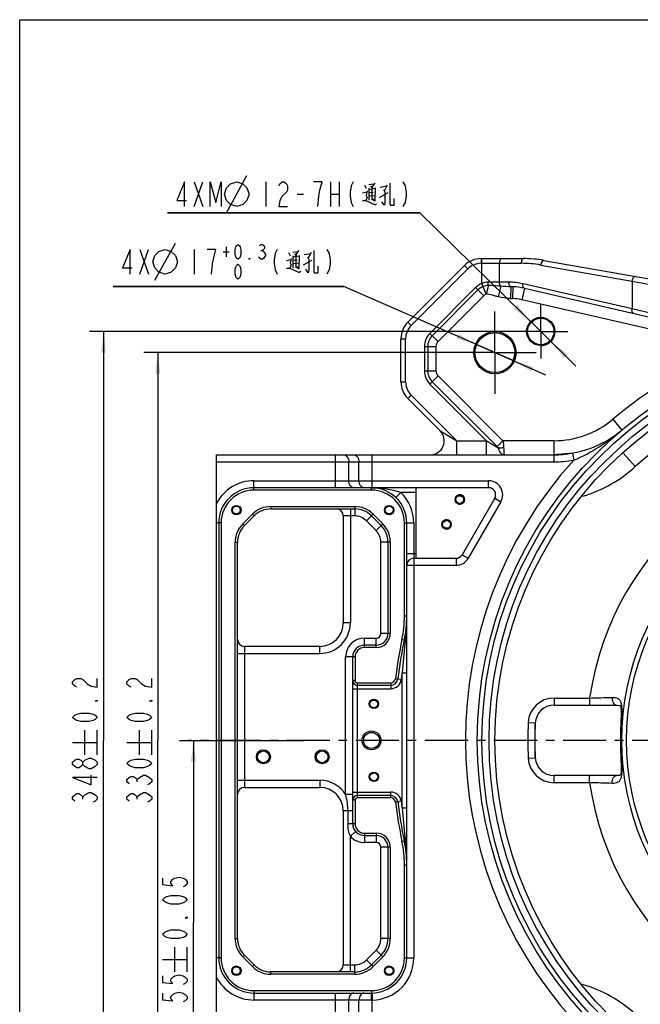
# Model space of a CAD drawing. Header units: millimetres. Extents: x 0 to 891, y 0 to 630.
# Tile 2 of 4: x 0 to 264, y 211 to 630. Entities that reach past the tile are written whole.
import ezdxf

# ---------------------------------------------------------------- set-up
doc = ezdxf.new("R2010")
doc.units = ezdxf.units.MM
doc.header["$LTSCALE"] = 49.005
doc.linetypes.add('CENTER', pattern=[0.6, 0.375, -0.075, 0.075, -0.075])
doc.layers.get('0').update_dxf_attribs({"linetype": 'CONTINUOUS'})
for name, color, linetype in [('0100180A0000_DXF_AXIS', 7, 'CONTINUOUS'), ('0100180A0000_DXF_DIMENSION', 7, 'CONTINUOUS'), ('0100180A0000_DXF_FORMAT', 7, 'CONTINUOUS'), ('0100180A0000DXF_CONTINUOUS_LINE', 7, 'CONTINUOUS'), ('14ALL_DIM', 7, 'CONTINUOUS')]:
    doc.layers.add(name, color=color, linetype=linetype)
doc.styles.get("Standard").update_dxf_attribs({"font": 'txt', "width": 0.7})
doc.dimstyles.new('DIMSTYLE_2', dxfattribs={"dimtxt": 10.5, "dimasz": 9, "dimexe": 2, "dimexo": 0.2, "dimtad": 1, "dimdsep": 46, "dimtxsty": 'Standard', "dimblk": '_FILLED', "dimblk1": '_FILLED', "dimblk2": '_FILLED', "dimcen": 0.09, "dimclrt": 5, "dimazin": 2, "dimtp": 0.01, "dimtm": 0.01, "dimtfac": 1, "dimtmove": 0, "dimatfit": 2, "dimldrblk": '_FILLED', "dimfxl": 0, "dimtolj": 1, "dimarcsym": 0})
doc.dimstyles.new('DIMSTYLE_3', dxfattribs={"dimtxt": 10.5, "dimasz": 9, "dimexe": 2, "dimexo": 0.2, "dimtad": 1, "dimdsep": 46, "dimtxsty": 'Standard', "dimblk": '_FILLED', "dimblk1": '_FILLED', "dimblk2": '_FILLED', "dimcen": 0.09, "dimclrt": 5, "dimazin": 2, "dimtol": 1, "dimtp": 0.3, "dimtfac": 0.6, "dimtmove": 0, "dimatfit": 2, "dimldrblk": '_FILLED', "dimfxl": 0, "dimtolj": 1, "dimarcsym": 0})
doc.dimstyles.new('DIMSTYLE_4', dxfattribs={"dimtxt": 10.5, "dimasz": 9, "dimexe": 2, "dimexo": 0.2, "dimgap": 0.875, "dimtad": 1, "dimdsep": 46, "dimtxsty": 'Standard', "dimblk": '_FILLED', "dimblk1": '_FILLED', "dimblk2": '_FILLED', "dimcen": 0.09, "dimclrt": 5, "dimazin": 2, "dimtol": 1, "dimtp": 0.05, "dimtm": 0.05, "dimtfac": 1, "dimtofl": 0, "dimtmove": 0, "dimatfit": 3, "dimldrblk": '_FILLED', "dimfxl": 0, "dimtolj": 1, "dimarcsym": 0})
doc.dimstyles.new('DIMSTYLE_5', dxfattribs={"dimtxt": 10.5, "dimasz": 9, "dimexe": 2, "dimexo": 0.2, "dimgap": 0.875, "dimtad": 1, "dimdsep": 46, "dimtxsty": 'Standard', "dimblk": '_FILLED', "dimblk1": '_FILLED', "dimblk2": '_FILLED', "dimcen": 0.09, "dimclrt": 5, "dimazin": 2, "dimtol": 1, "dimtp": 0.2, "dimtm": 0.2, "dimtfac": 1, "dimtofl": 0, "dimtmove": 0, "dimatfit": 3, "dimldrblk": '_FILLED', "dimfxl": 0, "dimtolj": 1, "dimarcsym": 0})

# ---------------------------------------------------------------- blocks, each defined once
blk = doc.blocks.new('_FILLED')
at = {"color": 0, "linetype": 'ByBlock'}
blk.add_solid([(0, 0), (-1, 0.117), (-1, -0.117)], dxfattribs=at)
blk = doc.blocks.new('*D3')
at = {"layer": '0100180A0000_DXF_DIMENSION', "color": 2, "linetype": 'Continuous'}
for p, q in [((170.22, 547.88), (62.92, 547.88)), ((62.92, 547.88), (170.22, 547.88)), ((221.69, 497.33), (170.22, 547.88)), ((217.41, 501.54), (217.41, 501.54)), ((217.41, 501.54), (221.69, 497.33)), ((225.97, 493.13), (221.69, 497.33)), ((221.69, 497.33), (236.67, 482.62)), ((225.97, 493.13), (225.97, 493.13))]:
    blk.add_line(p, q, dxfattribs=at)
at = {"layer": '0100180A0000_DXF_DIMENSION', "color": 2, "linetype": 'Continuous', "xscale": 9, "yscale": 9, "zscale": 9}
for p, rotation in [((217.41, 501.54), 315.5175962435), ((225.97, 493.13), 135.5175962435)]:
    blk.add_blockref('_FILLED', p, dxfattribs=dict(at, rotation=rotation))
blk = doc.blocks.new('*D4')
at = {"layer": '0100180A0000_DXF_DIMENSION', "color": 2, "linetype": 'Continuous'}
for p, q in [((137.88, 516.49), (39.82, 516.49)), ((39.82, 516.49), (137.88, 516.49)), ((202.19, 488.33), (137.88, 516.49)), ((194.4, 491.74), (194.4, 491.74)), ((194.4, 491.74), (202.19, 488.33)), ((209.98, 484.92), (202.19, 488.33)), ((202.19, 488.33), (223.72, 478.9)), ((209.98, 484.92), (209.98, 484.92))]:
    blk.add_line(p, q, dxfattribs=at)
at = {"layer": '0100180A0000_DXF_DIMENSION', "color": 2, "linetype": 'Continuous', "xscale": 9, "yscale": 9, "zscale": 9}
for p, rotation in [((194.4, 491.74), 336.3529881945), ((209.98, 484.92), 156.3529881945)]:
    blk.add_blockref('_FILLED', p, dxfattribs=dict(at, rotation=rotation))
blk = doc.blocks.new('*D5')
at = {"layer": '0100180A0000_DXF_DIMENSION', "color": 2, "linetype": 'Continuous'}
for p, q in [((67.93, 323.33), (120.99, 323.33)), ((73.93, 323.33), (73.93, 245.83)), ((73.93, 168.33), (73.93, 245.83)), ((236.59, 168.33), (67.93, 168.33))]:
    blk.add_line(p, q, dxfattribs=at)
at = {"layer": '0100180A0000_DXF_DIMENSION', "color": 2, "linetype": 'Continuous', "xscale": 9, "yscale": 9, "zscale": 9}
for p, rotation in [((73.93, 323.33), 90), ((73.93, 168.33), 270)]:
    blk.add_blockref('_FILLED', p, dxfattribs=dict(at, rotation=rotation))
blk = doc.blocks.new('*D6')
at = {"layer": '0100180A0000_DXF_DIMENSION', "color": 2, "linetype": 'Continuous'}
for p, q in [((201.59, 488.33), (52.78, 488.33)), ((58.78, 488.33), (58.78, 323.33)), ((58.78, 158.33), (58.78, 323.33)), ((201.59, 158.33), (52.78, 158.33))]:
    blk.add_line(p, q, dxfattribs=at)
at = {"layer": '0100180A0000_DXF_DIMENSION', "color": 2, "linetype": 'Continuous', "xscale": 9, "yscale": 9, "zscale": 9}
for p, rotation in [((58.78, 488.33), 90), ((58.78, 158.33), 270)]:
    blk.add_blockref('_FILLED', p, dxfattribs=dict(at, rotation=rotation))
blk = doc.blocks.new('*D7')
at = {"layer": '0100180A0000_DXF_DIMENSION', "color": 2, "linetype": 'Continuous'}
for p, q in [((221.09, 497.33), (29.65, 497.33)), ((35.65, 497.33), (35.65, 323.33)), ((35.65, 149.33), (35.65, 323.33)), ((221.09, 149.33), (29.65, 149.33))]:
    blk.add_line(p, q, dxfattribs=at)
at = {"layer": '0100180A0000_DXF_DIMENSION', "color": 2, "linetype": 'Continuous', "xscale": 9, "yscale": 9, "zscale": 9}
for p, rotation in [((35.65, 497.33), 90), ((35.65, 149.33), 270)]:
    blk.add_blockref('_FILLED', p, dxfattribs=dict(at, rotation=rotation))

msp = doc.modelspace()

# ---------------------------------------------------------------- linework, layer by layer
at = {"layer": '0100180A0000_DXF_AXIS', "color": 7, "linetype": 'CENTER'}
for p, q in [((221.689, 497.331), (221.689, 508.831)), ((202.189, 488.331), (202.189, 505.831)), ((221.689, 497.331), (210.189, 497.331)), ((221.689, 497.331), (221.689, 485.831)), ((221.689, 497.331), (233.189, 497.331)), ((202.189, 488.331), (184.689, 488.331)), ((202.189, 488.331), (202.189, 470.831)), ((202.189, 488.331), (219.689, 488.331)), ((367.189, 323.331), (71.743, 323.331))]:
    msp.add_line(p, q, dxfattribs=at)
at = {"layer": '0100180A0000_DXF_DIMENSION', "color": 5, "linetype": 'Continuous'}
for p, q in [((87.944, 547.881), (96.694, 563.631)), ((74.207, 550.506), (77.882, 561.006)), ((74.207, 561.006), (77.882, 550.506)), ((104.744, 561.006), (104.744, 550.506)), ((128.632, 561.006), (124.957, 561.006)), ((132.307, 561.006), (132.307, 550.506)), ((135.982, 561.006), (135.982, 550.506)), ((146.744, 559.651), (147.444, 558.297)), ((148.494, 559.821), (150.769, 560.159)), ((148.494, 558.297), (148.494, 553.216)), ((148.494, 557.788), (151.294, 558.297)), ((149.194, 559.143), (150.069, 558.127)), ((151.119, 560.498), (149.719, 558.635)), ((149.894, 557.958), (149.894, 553.216)), ((153.394, 558.805), (156.194, 559.313)), ((156.369, 559.651), (155.144, 557.28)), ((118.066, 555.756), (120.822, 555.756)), ((132.307, 555.756), (135.982, 555.756)), ((145.869, 556.264), (147.794, 556.772)), ((149.019, 556.434), (150.419, 556.603)), ((149.019, 555.079), (150.769, 555.248)), ((153.044, 554.401), (156.719, 556.434)), ((151.294, 551.353), (151.994, 551.692)), ((51.107, 521.743), (54.782, 532.244)), ((51.107, 532.244), (54.782, 521.743)), ((57.494, 519.119), (66.244, 534.868)), ((74.294, 532.244), (74.294, 521.743)), ((87.839, 533.294), (87.839, 529.094)), ((86.579, 531.194), (89.099, 531.194)), ((102.644, 531.719), (103.274, 531.719)), ((104.534, 530.143), (104.534, 529.618)), ((113.529, 527.502), (115.454, 528.01)), ((114.404, 530.889), (115.104, 529.534)), ((116.154, 531.058), (118.429, 531.397)), ((116.154, 529.534), (116.154, 524.453)), ((116.154, 529.026), (118.954, 529.534)), ((116.854, 530.381), (117.729, 529.364)), ((118.779, 531.735), (117.379, 529.873)), ((117.554, 529.195), (117.554, 524.453)), ((121.054, 530.042), (123.854, 530.55)), ((124.029, 530.889), (122.804, 528.518)), ((116.679, 527.671), (118.079, 527.84)), ((116.679, 526.316), (118.429, 526.485)), ((120.704, 525.639), (124.379, 527.671)), ((118.954, 522.59), (119.654, 522.929)), ((27.774, 317.206), (27.774, 327.706)), ((33.024, 317.206), (33.024, 327.706)), ((50.903, 317.206), (50.903, 327.706)), ((56.153, 317.206), (56.153, 327.706)), ((22.524, 322.456), (33.024, 322.456)), ((45.653, 322.456), (56.153, 322.456)), ((29.524, 315.828), (30.399, 315.828)), ((30.399, 311.234), (29.524, 311.234)), ((50.028, 305.721), (50.028, 306.64)), ((26.899, 298.371), (26.899, 299.29)), ((29.524, 301.128), (30.399, 301.128)), ((50.028, 298.371), (50.028, 299.29)), ((52.653, 301.128), (53.528, 301.128)), ((66.057, 224.905), (66.057, 235.405)), ((71.307, 224.905), (71.307, 235.405)), ((60.807, 230.155), (71.307, 230.155))]:
    msp.add_line(p, q, dxfattribs=at)
for points in [[(70.072, 550.506), (70.072, 561.006), (66.857, 553.131), (70.991, 553.131)], [(81.097, 550.506), (81.097, 561.006), (83.394, 552.256), (85.691, 561.006), (85.691, 550.506)], [(87.069, 555.756), (87.944, 558.381), (89.694, 560.131), (92.319, 561.006), (94.944, 560.131), (96.694, 558.381), (97.569, 555.756), (96.694, 553.131), (94.944, 551.381), (92.319, 550.506), (89.694, 551.381), (87.944, 553.131), (87.069, 555.756)], [(110.257, 559.256), (110.716, 560.131), (111.635, 561.006), (112.553, 561.006), (113.472, 560.131), (113.932, 559.256), (113.932, 557.506), (113.472, 556.631)], [(126.794, 550.506), (127.253, 554.881), (127.713, 557.506), (128.632, 561.006)], [(141.953, 561.006), (141.035, 559.256), (140.575, 556.631), (140.575, 554.881), (141.035, 552.256), (141.953, 550.506)], [(151.294, 558.466), (151.119, 552.708), (150.244, 553.724)], [(154.794, 557.788), (155.319, 556.772), (155.319, 552.369), (155.144, 551.014), (154.094, 552.538)], [(157.419, 560.498), (157.419, 551.522), (157.769, 551.014), (159.344, 551.014), (159.344, 553.893)], [(163.085, 561.006), (164.003, 559.256), (164.463, 556.631), (164.463, 554.881), (164.003, 552.256), (163.085, 550.506)], [(113.472, 556.631), (111.635, 554.881), (110.716, 553.131), (110.257, 550.506), (113.932, 550.506)], [(147.794, 557.111), (147.444, 555.248), (147.794, 554.401), (147.269, 553.046)], [(145.869, 553.046), (147.269, 553.046), (151.294, 551.184)], [(46.972, 521.743), (46.972, 532.244), (43.757, 524.369), (47.891, 524.369)], [(56.619, 526.994), (57.494, 529.618), (59.244, 531.369), (61.869, 532.244), (64.494, 531.369), (66.244, 529.618), (67.119, 526.994), (66.244, 524.369), (64.494, 522.618), (61.869, 521.743), (59.244, 522.618), (57.494, 524.369), (56.619, 526.994)], [(82.563, 528.744), (83.482, 532.244), (79.807, 532.244)], [(92.879, 528.044), (92.249, 528.569), (91.934, 529.094), (91.619, 530.143), (91.619, 532.244), (91.934, 533.294), (92.249, 533.818), (92.879, 534.343), (93.509, 533.818), (93.824, 533.294), (94.139, 532.244), (94.139, 530.143), (93.824, 529.094), (93.509, 528.569), (92.879, 528.044)], [(102.014, 533.818), (102.644, 534.343), (103.274, 534.343), (103.904, 533.818), (104.219, 533.294), (104.219, 532.769), (103.904, 532.244), (103.274, 531.719), (103.904, 531.194), (104.534, 530.143)], [(109.614, 532.244), (108.695, 530.493), (108.235, 527.869), (108.235, 526.118), (108.695, 523.494), (109.614, 521.743)], [(130.745, 532.244), (131.664, 530.493), (132.123, 527.869), (132.123, 526.118), (131.664, 523.494), (130.745, 521.743)], [(81.644, 521.743), (82.104, 526.118), (82.563, 528.744)], [(97.919, 528.044), (97.604, 528.044), (97.604, 528.569), (97.919, 528.044)], [(104.534, 529.618), (103.904, 528.569), (103.274, 528.044), (102.644, 528.044), (102.014, 528.569), (101.699, 529.094)], [(115.454, 528.348), (115.104, 526.485), (115.454, 525.639), (114.929, 524.284)], [(118.954, 529.703), (118.779, 523.945), (117.904, 524.961)], [(122.454, 529.026), (122.979, 528.01), (122.979, 523.606), (122.804, 522.252), (121.754, 523.776)], [(125.079, 531.735), (125.079, 522.76), (125.429, 522.252), (127.004, 522.252), (127.004, 525.131)], [(92.879, 519.644), (92.249, 520.169), (91.934, 520.694), (91.619, 521.743), (91.619, 523.844), (91.934, 524.894), (92.249, 525.418), (92.879, 525.943), (93.509, 525.418), (93.824, 524.894), (94.139, 523.844), (94.139, 521.743), (93.824, 520.694), (93.509, 520.169), (92.879, 519.644)], [(113.529, 524.284), (114.929, 524.284), (118.954, 522.421)], [(24.274, 345.993), (23.399, 346.453), (22.524, 347.371), (22.524, 348.29), (23.399, 349.209), (24.274, 349.668), (26.024, 349.668), (26.899, 349.209), (28.649, 347.371)], [(28.649, 347.371), (30.399, 346.453), (33.024, 345.993), (33.024, 349.668)], [(47.403, 345.993), (46.528, 346.453), (45.653, 347.371), (45.653, 348.29), (46.528, 349.209), (47.403, 349.668), (49.153, 349.668), (50.028, 349.209), (51.778, 347.371)], [(51.778, 347.371), (53.528, 346.453), (56.153, 345.993), (56.153, 349.668)], [(33.024, 340.481), (33.024, 340.021), (32.149, 340.021), (33.024, 340.481)], [(56.153, 340.481), (56.153, 340.021), (55.278, 340.021), (56.153, 340.481)], [(33.024, 333.131), (32.149, 332.212), (31.274, 331.753), (29.524, 331.293), (26.024, 331.293), (24.274, 331.753), (23.399, 332.212), (22.524, 333.131), (23.399, 334.05), (24.274, 334.509), (26.024, 334.968), (29.524, 334.968), (31.274, 334.509), (32.149, 334.05), (33.024, 333.131)], [(56.153, 333.131), (55.278, 332.212), (54.403, 331.753), (52.653, 331.293), (49.153, 331.293), (47.403, 331.753), (46.528, 332.212), (45.653, 333.131), (46.528, 334.05), (47.403, 334.509), (49.153, 334.968), (52.653, 334.968), (54.403, 334.509), (55.278, 334.05), (56.153, 333.131)], [(26.899, 313.071), (26.024, 312.153), (25.149, 311.693), (24.274, 311.693), (23.399, 312.153), (22.524, 313.071), (22.524, 313.99), (23.399, 314.909), (24.274, 315.368), (25.149, 315.368), (26.024, 314.909), (26.899, 313.99)], [(29.524, 311.234), (27.774, 312.153), (26.899, 313.071), (26.899, 313.99), (27.774, 314.909), (29.524, 315.828)], [(30.399, 315.828), (32.149, 314.909), (33.024, 313.99), (33.024, 313.071)], [(56.153, 313.531), (55.278, 312.612), (54.403, 312.153), (52.653, 311.693), (49.153, 311.693), (47.403, 312.153), (46.528, 312.612), (45.653, 313.531), (46.528, 314.45), (47.403, 314.909), (49.153, 315.368), (52.653, 315.368), (54.403, 314.909), (55.278, 314.45), (56.153, 313.531)], [(33.024, 313.071), (32.149, 312.153), (30.399, 311.234)], [(33.024, 307.559), (22.524, 307.559), (30.399, 304.343), (30.399, 308.478)], [(46.528, 304.803), (45.653, 305.721), (45.653, 306.64), (46.528, 307.559), (47.403, 308.018), (48.278, 308.018), (49.153, 307.559), (50.028, 306.64), (50.903, 307.559)], [(50.903, 307.559), (52.653, 308.478), (53.528, 308.478), (55.278, 307.559)], [(55.278, 307.559), (56.153, 306.64), (56.153, 305.721), (55.278, 304.803), (54.403, 304.343)], [(23.399, 297.453), (22.524, 298.371), (22.524, 299.29), (23.399, 300.209), (24.274, 300.668), (25.149, 300.668), (26.024, 300.209), (26.899, 299.29), (27.774, 300.209), (29.524, 301.128)], [(30.399, 301.128), (32.149, 300.209), (33.024, 299.29), (33.024, 298.371), (32.149, 297.453), (31.274, 296.993)], [(46.528, 297.453), (45.653, 298.371), (45.653, 299.29), (46.528, 300.209), (47.403, 300.668), (48.278, 300.668), (49.153, 300.209), (50.028, 299.29), (50.903, 300.209), (52.653, 301.128)], [(53.528, 301.128), (55.278, 300.209), (56.153, 299.29), (56.153, 298.371), (55.278, 297.453), (54.403, 296.993)], [(60.807, 264.717), (60.807, 261.961), (65.182, 261.501), (64.307, 262.42), (64.307, 263.339), (65.182, 264.258), (66.057, 264.717), (67.807, 265.176), (69.557, 264.717), (70.432, 264.258), (71.307, 263.339), (71.307, 262.42), (70.432, 261.501), (69.557, 261.042)], [(71.307, 255.53), (70.432, 254.611), (69.557, 254.151), (67.807, 253.692), (64.307, 253.692), (62.557, 254.151), (61.682, 254.611), (60.807, 255.53), (61.682, 256.448), (62.557, 256.908), (64.307, 257.367), (67.807, 257.367), (69.557, 256.908), (70.432, 256.448), (71.307, 255.53)], [(71.307, 248.18), (71.307, 247.72), (70.432, 247.72), (71.307, 248.18)], [(71.307, 240.83), (70.432, 239.911), (69.557, 239.451), (67.807, 238.992), (64.307, 238.992), (62.557, 239.451), (61.682, 239.911), (60.807, 240.83), (61.682, 241.748), (62.557, 242.208), (64.307, 242.667), (67.807, 242.667), (69.557, 242.208), (70.432, 241.748), (71.307, 240.83)], [(60.807, 223.067), (60.807, 220.311), (65.182, 219.851), (64.307, 220.77), (64.307, 221.689), (65.182, 222.608), (66.057, 223.067), (67.807, 223.526), (69.557, 223.067), (70.432, 222.608), (71.307, 221.689), (71.307, 220.77), (70.432, 219.851), (69.557, 219.392)], [(60.807, 215.717), (60.807, 212.961), (65.182, 212.501), (64.307, 213.42), (64.307, 214.339), (65.182, 215.258), (66.057, 215.717), (67.807, 216.176), (69.557, 215.717), (70.432, 215.258), (71.307, 214.339), (71.307, 213.42), (70.432, 212.501), (69.557, 212.042)]]:
    msp.add_lwpolyline(points, dxfattribs=at)
at = {"layer": '0100180A0000_DXF_FORMAT', "color": 7, "linetype": 'Continuous'}
for p, q in [((0, 0), (0, 630)), ((0, 630), (891, 630))]:
    msp.add_line(p, q, dxfattribs=at)
at = {"layer": '0100180A0000DXF_CONTINUOUS_LINE', "color": 9, "linetype": 'Continuous'}
for p, q in [((196.332, 528.331), (196.332, 526.331)), ((196.635, 517.743), (196.634, 528.331)), ((166.533, 499.846), (190.675, 523.988)), ((189.261, 525.402), (190.675, 523.988)), ((196.332, 526.331), (213.384, 526.331)), ((204.134, 518.331), (204.134, 526.331)), ((221.719, 525.602), (260.567, 518.752)), ((193.988, 515.988), (174.533, 496.532)), ((197.453, 512.524), (193.988, 515.988)), ((198.479, 513.204), (196.634, 517.743)), ((208.101, 518.331), (199.291, 518.331)), ((204.685, 516.544), (203.563, 512.076)), ((209.03, 516.336), (208.851, 511.349)), ((209.794, 516.321), (209.656, 511.323)), ((214.725, 515.69), (213.6, 510.818)), ((260.567, 506.928), (214.175, 517.639)), ((260.567, 518.752), (260.567, 506.928)), ((260.567, 518.752), (279.205, 515.301)), ((194.978, 514.998), (175.522, 495.542)), ((197.453, 512.524), (177.997, 493.068)), ((301.414, 490.545), (213.6, 510.818)), ((279.205, 502.41), (260.567, 506.928)), ((165.118, 501.26), (166.533, 499.846)), ((177.997, 493.068), (174.533, 496.532)), ((162.189, 494.189), (164.189, 494.189)), ((164.189, 475.904), (164.189, 494.189)), ((172.189, 490.875), (172.189, 480.632)), ((172.189, 490.875), (177.088, 490.875)), ((173.589, 490.875), (173.589, 480.632)), ((177.088, 490.875), (177.088, 480.632)), ((172.189, 480.632), (177.088, 480.632)), ((174.533, 474.975), (177.997, 478.44)), ((177.997, 478.44), (205.606, 450.831)), ((162.189, 475.904), (164.189, 475.904)), ((174.533, 474.975), (198.677, 450.831)), ((175.522, 475.965), (203.131, 448.356)), ((165.118, 468.833), (166.533, 470.248)), ((185.949, 450.831), (166.533, 470.248)), ((252.34, 459.976), (256.2, 455.383)), ((178.878, 455.073), (185.949, 450.831)), ((185.949, 444.831), (185.949, 450.831)), ((185.949, 450.831), (198.677, 450.831)), ((198.677, 444.831), (198.677, 450.831)), ((198.677, 450.831), (203.495, 447.94)), ((203.131, 448.356), (205.605, 450.831)), ((227.247, 450.831), (205.606, 450.831)), ((227.247, 450.831), (227.247, 441.831)), ((134.376, 430.831), (134.376, 444.831)), ((150.003, 430.831), (150.003, 444.831)), ((235.188, 445.537), (235.717, 442.584)), ((261.912, 439.803), (256.848, 445.406)), ((83.689, 441.831), (227.247, 441.831)), ((140.033, 433.831), (140.033, 441.831)), ((144.346, 433.831), (144.346, 441.831)), ((99.689, 429.831), (99.689, 433.831)), ((99.689, 433.831), (199.493, 433.831)), ((199.493, 430.831), (199.493, 433.831)), ((149.689, 429.831), (99.689, 429.831)), ((149.689, 429.831), (149.689, 430.831)), ((160.064, 426.664), (162.139, 428.831)), ((168.689, 428.831), (162.139, 428.831)), ((204.689, 424.831), (190.833, 400.831)), ((202.091, 426.331), (204.689, 424.831)), ((94.911, 415.467), (99.053, 419.609)), ((99.053, 419.609), (99.761, 418.902)), ((106.832, 422.831), (106.832, 421.831)), ((106.832, 422.831), (142.547, 422.831)), ((140.689, 421.831), (140.689, 373.331)), ((142.547, 422.831), (142.547, 418.831)), ((150.326, 419.609), (147.497, 416.781)), ((150.326, 419.609), (154.468, 415.467)), ((85.689, 415.831), (84.689, 415.831)), ((85.689, 415.831), (85.689, 230.831)), ((94.911, 415.467), (95.618, 414.76)), ((142.547, 418.831), (137.689, 418.831)), ((151.639, 412.638), (147.497, 416.781)), ((154.468, 415.467), (151.639, 412.638)), ((163.689, 376.319), (163.689, 415.831)), ((163.689, 415.831), (167.689, 415.831)), ((167.689, 415.831), (167.689, 230.831)), ((91.689, 238.973), (91.689, 407.689)), ((91.689, 407.689), (92.689, 407.689)), ((153.689, 368.831), (153.689, 407.689)), ((157.689, 407.689), (153.689, 407.689)), ((157.689, 407.689), (157.689, 368.831)), ((164.689, 402.831), (168.689, 402.831)), ((188.235, 402.331), (190.833, 400.831)), ((185.637, 400.831), (185.637, 397.831)), ((164.689, 397.831), (185.637, 397.831)), ((140.689, 373.331), (137.689, 373.331)), ((163.689, 376.319), (164.689, 376.319)), ((157.689, 368.831), (153.689, 368.831)), ((146.689, 362.831), (146.689, 366.831)), ((146.689, 366.831), (151.689, 366.831)), ((151.689, 362.831), (151.689, 366.831)), ((162.645, 366.255), (163.624, 366.05)), ((92.689, 360.331), (127.689, 360.331)), ((95.689, 363.331), (95.689, 303.331)), ((127.689, 360.331), (127.689, 363.331)), ((151.689, 362.831), (146.689, 362.831)), ((138.689, 300.259), (138.689, 358.831)), ((142.689, 358.831), (138.689, 358.831)), ((142.689, 358.831), (142.689, 348.831)), ((162.689, 294.66), (162.689, 352.001)), ((162.689, 352.001), (164.689, 352.001)), ((142.689, 348.831), (141.689, 348.831)), ((143.689, 298.831), (143.689, 347.831)), ((143.689, 347.831), (157.86, 347.831)), ((157.86, 347.831), (157.86, 345.331)), ((162.325, 349.266), (159.844, 349.58)), ((141.689, 345.331), (157.86, 345.331)), ((227.365, 341.331), (227.365, 338.331)), ((227.365, 341.331), (242.481, 341.331)), ((242.482, 341.331), (242.482, 338.331)), ((255.982, 332.569), (255.865, 332.579)), ((216.378, 330.881), (219.375, 330.731)), ((216.378, 315.781), (219.375, 315.931)), ((255.982, 314.092), (255.865, 314.082)), ((92.689, 306.331), (127.689, 306.331)), ((127.689, 306.331), (127.689, 303.331)), ((227.365, 305.331), (227.365, 308.331)), ((242.482, 305.331), (242.482, 308.331)), ((242.481, 305.331), (227.365, 305.331)), ((141.689, 300.259), (138.689, 300.259)), ((141.689, 301.331), (157.86, 301.331)), ((142.689, 297.831), (141.689, 297.831)), ((142.689, 297.831), (142.689, 287.831)), ((157.86, 298.831), (143.689, 298.831)), ((157.86, 298.831), (157.86, 301.331)), ((139.689, 293.333), (137.689, 293.331)), ((139.689, 287.831), (139.689, 293.333)), ((141.689, 293.331), (139.689, 293.331)), ((162.325, 297.396), (159.844, 297.082)), ((162.689, 294.66), (164.689, 294.66)), ((142.689, 287.831), (139.689, 287.831)), ((142.939, 284.524), (140.689, 282.539)), ((140.689, 224.831), (140.689, 282.539)), ((146.689, 283.831), (146.689, 279.831)), ((146.689, 283.831), (151.689, 283.831)), ((151.689, 283.831), (151.689, 279.831)), ((151.689, 279.831), (146.689, 279.831)), ((153.689, 238.973), (153.689, 277.831)), ((157.689, 277.831), (153.689, 277.831)), ((157.689, 277.831), (157.689, 238.973)), ((162.645, 280.406), (163.624, 280.612)), ((163.689, 230.831), (163.689, 270.343)), ((163.689, 270.343), (164.689, 270.343)), ((91.689, 238.973), (92.689, 238.973)), ((157.689, 238.973), (153.689, 238.973)), ((85.689, 230.831), (84.689, 230.831)), ((94.911, 231.195), (95.618, 231.902)), ((99.053, 227.053), (94.911, 231.195)), ((147.497, 229.881), (151.639, 234.023)), ((154.468, 231.195), (150.326, 227.053)), ((154.468, 231.195), (151.639, 234.023)), ((163.689, 230.831), (167.689, 230.831)), ((99.053, 227.053), (99.761, 227.76)), ((137.689, 227.831), (142.547, 227.831)), ((142.547, 223.831), (142.547, 227.831)), ((150.326, 227.053), (147.497, 229.881)), ((106.832, 223.831), (106.832, 224.831)), ((142.547, 223.831), (106.832, 223.831)), ((99.689, 216.831), (99.689, 212.831)), ((99.689, 216.831), (149.689, 216.831)), ((134.376, 201.831), (134.376, 215.831)), ((149.689, 216.831), (149.689, 215.831)), ((149.951, 215.833), (150.003, 212.834)), ((149.501, 212.831), (99.689, 212.831)), ((140.033, 204.831), (140.033, 212.831)), ((144.346, 204.831), (144.346, 212.831)), ((150.003, 201.831), (150.003, 212.834))]:
    msp.add_line(p, q, dxfattribs=at)
at = {"layer": '0100180A0000DXF_CONTINUOUS_LINE', "color": 7, "linetype": 'Continuous'}
for p, q in [((196.332, 528.331), (214.384, 528.331)), ((165.118, 501.26), (189.261, 525.402)), ((223.066, 527.571), (323.058, 509.94)), ((214.725, 515.69), (302.539, 495.417)), ((162.189, 475.904), (162.189, 494.189)), ((178.878, 455.073), (165.118, 468.833)), ((83.689, 201.831), (83.689, 444.831)), ((83.689, 444.831), (227.247, 444.831)), ((235.188, 445.537), (227.247, 444.831)), ((199.493, 430.831), (99.689, 430.831)), ((168.689, 400.831), (168.689, 430.831)), ((202.091, 426.331), (188.235, 402.331)), ((106.832, 421.831), (142.547, 421.831)), ((84.689, 415.831), (84.689, 230.831)), ((95.618, 414.76), (99.761, 418.902)), ((137.689, 418.831), (137.689, 373.331)), ((149.618, 418.902), (153.761, 414.76)), ((164.689, 230.831), (164.689, 415.831)), ((92.689, 238.973), (92.689, 407.689)), ((156.689, 407.689), (156.689, 368.831)), ((167.689, 400.831), (185.637, 400.831)), ((127.689, 363.331), (95.689, 363.331)), ((151.689, 363.831), (146.689, 363.831)), ((141.689, 287.831), (141.689, 358.831)), ((143.689, 346.831), (157.86, 346.831)), ((227.365, 338.331), (253.925, 338.331)), ((255.893, 332.939), (255.865, 332.579)), ((255.865, 314.082), (255.865, 332.579)), ((219.375, 315.931), (219.375, 330.731)), ((255.865, 314.082), (255.884, 313.843)), ((253.936, 308.331), (227.365, 308.331)), ((95.689, 303.331), (127.689, 303.331)), ((157.86, 299.831), (143.689, 299.831)), ((137.689, 293.331), (137.689, 227.831)), ((146.689, 282.831), (151.689, 282.831)), ((156.689, 277.831), (156.689, 238.973)), ((99.761, 227.76), (95.618, 231.902)), ((153.761, 231.902), (149.618, 227.76)), ((142.547, 224.831), (106.832, 224.831)), ((99.689, 215.831), (149.689, 215.831))]:
    msp.add_line(p, q, dxfattribs=at)
for points in [[(253.934, 338.331), (254.164, 338.328), (255.143, 338.231), (255.527, 338.105), (255.572, 338.072), (255.658, 337.921), (255.83, 337.336), (255.963, 336.199), (255.98, 334.662), (255.893, 332.939)], [(255.884, 313.843), (255.977, 312.11), (255.967, 310.554), (255.842, 309.386), (255.668, 308.764), (255.574, 308.593), (255.534, 308.561), (255.186, 308.44), (254.244, 308.336), (253.937, 308.331)]]:
    msp.add_lwpolyline(points, dxfattribs=at)
for centre, radius in [((221.689, 497.331), 6), ((221.689, 497.331), 5.625), ((202.189, 488.331), 9), ((202.189, 488.331), 8.5), ((367.189, 323.331), 172.5), ((367.189, 323.331), 167.5), ((367.189, 323.331), 165), ((367.189, 323.331), 111), ((187.236, 425.809), 2), ((187.236, 425.809), 1.65), ((92.189, 421.331), 2), ((157.189, 421.331), 2), ((92.189, 421.331), 1.65), ((157.189, 421.331), 1.65), ((181.602, 415.214), 2), ((181.602, 415.214), 1.65), ((150.689, 338.831), 2), ((150.689, 338.831), 1.65), ((149.689, 323.331), 4), ((149.689, 323.331), 3.4), ((103.689, 316.331), 3), ((103.689, 316.331), 2.5), ((128.689, 316.331), 3), ((128.689, 316.331), 2.5), ((150.689, 307.831), 2), ((150.689, 307.831), 1.65), ((92.189, 225.331), 2), ((92.189, 225.331), 1.65), ((157.189, 225.331), 2), ((157.189, 225.331), 1.65)]:
    msp.add_circle(centre, radius, dxfattribs=at)
at = {"layer": '0100180A0000DXF_CONTINUOUS_LINE', "color": 9, "linetype": 'Continuous'}
for radius in [170.5, 109]:
    msp.add_circle((367.189, 323.331), radius, dxfattribs=at)
at = {"layer": '0100180A0000DXF_CONTINUOUS_LINE', "color": 7, "linetype": 'Continuous'}
for centre, radius, start, end in [((196.332, 518.331), 10, 90, 135), ((214.384, 478.331), 50, 80, 90), ((209.101, 491.331), 25, 76.99986, 88.41095), ((172.189, 494.189), 10, 135, 180), ((172.189, 475.904), 10, 180, 225), ((174.636, 450.831), 6, 270, 45), ((227.247, 489.831), 45, 270, 310.04697), ((99.689, 415.831), 15, 90, 180), ((149.689, 415.831), 15, 0, 90), ((199.493, 427.831), 3, 330, 90), ((106.832, 411.831), 10, 90, 135), ((134.689, 418.831), 3, 0, 90), ((142.547, 411.831), 10, 45, 90), ((102.689, 407.689), 10, 135, 180), ((146.689, 407.689), 10, 0, 45), ((185.637, 403.831), 3, 270, 330), ((167.689, 397.831), 3, 90, 180), ((127.689, 373.331), 10, 270, 0), ((114.689, 376.319), 50, 348.14822, 360), ((151.689, 368.831), 5, 270, 360), ((95.689, 366.331), 3, 180, 270), ((367.189, 323.331), 208, 168.14822, 172.78503), ((146.689, 358.831), 5, 90, 180), ((143.689, 348.831), 2, 180, 270), ((157.86, 349.831), 3, 270, 352.78503), ((227.365, 330.331), 8, 90, 177.13402), ((367.189, 323.331), 148, 177.13402, 182.86598), ((227.365, 316.331), 8, 182.86598, 270), ((95.689, 300.331), 3, 90, 180), ((127.689, 293.331), 10, 0, 90), ((143.689, 297.831), 2, 90, 180), ((157.86, 296.831), 3, 7.21497, 90), ((367.189, 323.331), 208, 187.21497, 191.85178), ((146.689, 287.831), 5, 180, 270), ((151.689, 277.831), 5, 0, 90), ((114.689, 270.343), 50, 0, 11.85178), ((102.689, 238.973), 10, 180, 225), ((146.689, 238.973), 10, 315, 360), ((99.689, 230.831), 15, 180, 270), ((149.689, 230.831), 15, 270, 360), ((106.832, 234.831), 10, 225, 270), ((134.689, 227.831), 3, 270, 360), ((142.547, 234.831), 10, 270, 315)]:
    msp.add_arc(centre, radius, start, end, dxfattribs=at)
at = {"layer": '0100180A0000DXF_CONTINUOUS_LINE', "color": 9, "linetype": 'Continuous'}
for centre, radius, start, end in [((196.332, 518.331), 8, 90, 135), ((213.375, 478.238), 48.093, 80.00965, 89.99035), ((199.645, 510.331), 8, 112.10701, 135), ((199.645, 510.331), 6.6, 112.10917, 135), ((-935.915, 705.428), 1150.868, 350.387026, 350.570483), ((208.091, 491.243), 27.088, 77.02115, 89.97885), ((208.544, 471.2), 45.138, 88.4127, 89.38338), ((199.645, 510.331), 3.101, 112.09022, 135), ((212.408, 610.778), 99.493, 267.95131, 268.41467), ((209.101, 491.331), 20, 77, 88.41093), ((172.189, 494.189), 8, 135, 180), ((180.189, 490.875), 8, 135, 180), ((180.189, 490.875), 6.6, 135, 180), ((180.189, 490.875), 3.101, 135, 180), ((367.189, 323.331), 178.5, 111.35502, 130.04697), ((180.189, 480.632), 8, 180, 225), ((180.189, 480.632), 6.6, 180, 225), ((180.189, 480.632), 3.101, 180, 225), ((367.189, 323.331), 157, 227.89014, 132.10986), ((172.189, 475.904), 8, 180, 225), ((227.247, 489.831), 39, 270, 310.04697), ((367.189, 323.331), 126, 188.21316, 171.78684), ((367.189, 323.331), 177.5, 137.78992, 222.21012), ((227.247, 489.831), 48, 270, 280.16493), ((223.02, 482.831), 58, 286.6371, 312.10986), ((99.689, 415.831), 18, 90, 152.73637), ((199.493, 427.831), 6, 330, 90), ((99.689, 415.831), 14, 90, 180), ((149.689, 415.831), 14, 0, 90), ((149.689, 415.831), 18, 0, 46.23826), ((106.832, 411.831), 11, 90, 135), ((142.547, 411.831), 11, 45, 90), ((102.689, 407.689), 11, 135, 180), ((142.547, 411.831), 7, 45, 90), ((146.689, 407.689), 11, 0, 45), ((146.689, 407.689), 7, 0, 45), ((185.637, 403.831), 6, 270, 330), ((127.689, 373.331), 13, 270, 360), ((114.689, 376.319), 49, 348.14822, 360), ((77.802, 376.38), 86.888, 353.11149, 359.95948), ((151.689, 368.831), 6, 270, 360), ((151.689, 368.831), 2, 270, 360), ((146.689, 358.831), 8, 90, 180), ((367.189, 323.331), 209, 168.14822, 172.78503), ((537.008, 322.227), 375.501, 173.53116, 175.45216), ((543.048, 321.58), 381.575, 173.32108, 173.53676), ((146.689, 358.831), 4, 90, 180), ((367.189, 323.331), 206.5, 172.01925, 172.78503), ((143.689, 348.831), 1, 180, 270), ((157.86, 349.831), 2, 270, 352.78503), ((157.86, 349.831), 4.5, 270, 352.78503), ((227.365, 330.331), 11, 90, 177.13402), ((194.222, 2058.821), 1718.168, 271.609518, 271.929176), ((367.189, 323.331), 111.59, 175.25103, 184.74897), ((367.189, 323.331), 151, 177.13402, 182.86598), ((227.365, 316.331), 11, 182.86598, 270), ((127.689, 293.331), 13, 32.20423, 90), ((196.559, -1336.503), 1642.476, 88.063458, 88.397848), ((143.689, 297.831), 1, 90, 180), ((157.86, 296.831), 4.5, 7.21497, 90), ((157.86, 296.831), 2, 7.21497, 90), ((367.189, 323.331), 209, 187.21497, 191.85178), ((367.189, 323.331), 206.5, 187.21497, 187.98075), ((536.996, 324.433), 375.488, 184.54781, 186.4691), ((146.689, 287.831), 4, 180, 270), ((146.689, 287.831), 8, 221.40962, 270), ((151.689, 277.831), 6, 0, 90), ((544.038, 325.195), 382.572, 186.46366, 186.67851), ((151.689, 277.831), 2, 0, 90), ((114.689, 270.343), 49, 0, 11.85178), ((74.181, 269.898), 90.528, 6.63128, 6.85431), ((77.931, 270.287), 86.759, 0.03664, 6.66232), ((102.689, 238.973), 11, 180, 225), ((146.689, 238.973), 7, 315, 360), ((146.689, 238.973), 11, 315, 360), ((99.689, 230.831), 14, 180, 270), ((149.689, 230.831), 14, 270, 360), ((149.689, 230.831), 18, 270.99862, 360), ((106.832, 234.831), 11, 225, 270), ((142.547, 234.831), 7, 270, 315), ((142.547, 234.831), 11, 270, 315), ((99.689, 230.831), 18, 207.26362, 270), ((223.02, 163.831), 58, 47.89014, 73.3629), ((149.501, 258.912), 46.081, 270.00002, 270.62412)]:
    msp.add_arc(centre, radius, start, end, dxfattribs=at)
at = {"layer": '0100180A0000DXF_CONTINUOUS_LINE', "color": 2, "linetype": 'Continuous'}
for centre in [(187.236, 425.809), (181.602, 415.214)]:
    msp.add_arc(centre, 2, 255, 195, dxfattribs=at)
at = {"layer": '0100180A0000DXF_CONTINUOUS_LINE', "color": 9, "linetype": 'Continuous'}
for points, knots in [([(205.134, 528.331), (204.828, 528.331), (204.394, 527.814), (204.186, 527.079), (204.134, 526.587), (204.134, 526.331)], [0, 0, 0, 0, 0.3871981, 0.6756686, 1, 1, 1, 1]), ([(214.384, 528.331), (214.078, 528.331), (213.643, 527.814), (213.436, 527.079), (213.384, 526.587), (213.384, 526.331)], [0, 0, 0, 0, 0.3871766, 0.6760811, 1, 1, 1, 1]), ([(223.066, 527.571), (222.746, 527.628), (222.207, 527.129), (221.882, 526.387), (221.754, 525.872), (221.719, 525.602)], [0, 0, 0, 0, 0.3853167, 0.6767277, 1, 1, 1, 1]), ([(261.915, 520.721), (261.595, 520.778), (261.056, 520.279), (260.731, 519.537), (260.603, 519.022), (260.568, 518.751)], [0, 0, 0, 0, 0.3853167, 0.6767277, 1, 1, 1, 1]), ([(199.402, 516.877), (199.383, 516.979), (199.312, 517.46), (199.291, 517.948), (199.291, 518.331)], [0, 0, 0, 0, 0.2127179, 1, 1, 1, 1]), ([(204.685, 516.544), (204.257, 516.576), (202.497, 516.712), (200.736, 516.826), (199.402, 516.877)], [0, 0, 0, 0, 0.2434774, 1, 1, 1, 1]), ([(204.685, 516.544), (204.488, 516.742), (204.213, 517.345), (204.134, 517.977), (204.134, 518.331)], [0, 0, 0, 0, 0.441994, 1, 1, 1, 1]), ([(209.03, 516.336), (208.728, 516.379), (208.348, 516.893), (208.148, 517.614), (208.101, 518.086), (208.101, 518.331)], [0, 0, 0, 0, 0.3955942, 0.6820707, 1, 1, 1, 1]), ([(214.725, 515.69), (214.456, 515.752), (214.163, 516.274), (214.102, 516.964), (214.135, 517.409), (214.175, 517.639)], [0, 0, 0, 0, 0.3863974, 0.6729531, 1, 1, 1, 1]), ([(261.118, 504.979), (260.849, 505.041), (260.556, 505.563), (260.495, 506.253), (260.528, 506.698), (260.568, 506.928)], [0, 0, 0, 0, 0.3863974, 0.6729531, 1, 1, 1, 1]), ([(235.718, 442.584), (239.5, 444.118), (246.647, 447.988), (253.145, 452.814), (256.202, 455.384)], [0, 0, 0, 0, 0.5054366, 1, 1, 1, 1]), ([(205.606, 450.831), (205.646, 450.582), (205.794, 449.624), (205.885, 448.656), (205.904, 447.94)], [0, 0, 0, 0, 0.2601936, 1, 1, 1, 1]), ([(137.911, 444.831), (138.192, 444.831), (138.796, 444.648), (139.488, 443.949), (139.932, 442.967), (140.033, 442.217), (140.033, 441.831)], [0, 0, 0, 0, 0.2094668, 0.4446559, 0.7120303, 1, 1, 1, 1]), ([(142.225, 444.831), (142.506, 444.831), (143.11, 444.648), (143.801, 443.949), (144.245, 442.967), (144.346, 442.217), (144.346, 441.831)], [0, 0, 0, 0, 0.2094668, 0.4446559, 0.7120303, 1, 1, 1, 1]), ([(203.495, 447.94), (203.623, 447.499), (203.89, 446.78), (204.421, 445.898), (205.068, 445.161), (205.742, 444.832), (206.161, 444.831)], [0, 0, 0, 0, 0.3185526, 0.5282358, 0.7097447, 1, 1, 1, 1]), ([(203.495, 447.94), (203.684, 447.913), (204.484, 447.83), (205.295, 447.863), (205.904, 447.94)], [0, 0, 0, 0, 0.2364135, 1, 1, 1, 1]), ([(205.904, 447.94), (205.916, 447.511), (205.937, 446.903), (205.977, 446.146), (206.009, 445.695), (206.041, 445.341), (206.079, 445.07), (206.103, 444.926), (206.138, 444.831), (206.161, 444.831)], [0, 0, 0, 0, 0.4103735, 0.5817947, 0.7264914, 0.8420461, 0.9264642, 0.9783419, 1, 1, 1, 1]), ([(142.154, 430.831), (141.873, 430.831), (141.269, 431.013), (140.578, 431.712), (140.134, 432.694), (140.033, 433.444), (140.033, 433.831)], [0, 0, 0, 0, 0.2094668, 0.4446559, 0.7120303, 1, 1, 1, 1]), ([(146.468, 430.831), (146.187, 430.831), (145.583, 431.013), (144.891, 431.712), (144.447, 432.694), (144.346, 433.444), (144.346, 433.831)], [0, 0, 0, 0, 0.2094668, 0.4446559, 0.7120303, 1, 1, 1, 1]), ([(149.689, 430.831), (151.787, 430.831), (156.007, 430.54), (160.159, 429.59), (162.139, 428.831)], [0, 0, 0, 0, 0.4972119, 1, 1, 1, 1]), ([(84.689, 415.824), (84.602, 415.829), (84.269, 415.839), (83.936, 415.824), (83.689, 415.823)], [0, 0, 0, 0, 0.2614449, 1, 1, 1, 1]), ([(163.624, 366.05), (163.633, 366.048), (163.779, 366.017), (163.926, 365.988), (164.062, 365.959)], [0, 0, 0, 0, 0.0657007, 1, 1, 1, 1]), ([(164.062, 365.958), (164.124, 365.969), (164.313, 366.011), (164.509, 366.063), (164.616, 366.14)], [0, 0, 0, 0, 0.321775, 1, 1, 1, 1]), ([(164.616, 366.14), (164.627, 366.148), (164.661, 366.174), (164.689, 366.216), (164.689, 366.246)], [0, 0, 0, 0, 0.3140434, 1, 1, 1, 1]), ([(252.062, 341.627), (252.037, 341.215), (252.088, 340.412), (252.455, 339.345), (253.067, 338.557), (253.657, 338.331), (253.925, 338.331)], [0, 0, 0, 0, 0.2988327, 0.5745892, 0.8066953, 1, 1, 1, 1]), ([(252.062, 341.627), (252.505, 341.642), (253.347, 341.619), (254.541, 341.253), (255.439, 340.386), (255.916, 339.148), (256.126, 337.691), (256.171, 336.065), (256.113, 334.34), (256.032, 333.164), (255.982, 332.569)], [0, 0, 0, 0, 0.1146396, 0.2166999, 0.3152577, 0.4256179, 0.5534546, 0.6951937, 0.8456533, 1, 1, 1, 1]), ([(255.982, 314.092), (256.077, 312.946), (256.182, 311.258), (256.133, 309.083), (255.999, 308.062), (255.881, 307.589)], [0, 0, 0, 0, 0.528923, 0.7758854, 1, 1, 1, 1]), ([(252.062, 305.035), (252.037, 305.447), (252.089, 306.25), (252.455, 307.317), (253.067, 308.105), (253.657, 308.331), (253.925, 308.331)], [0, 0, 0, 0, 0.2988315, 0.5745944, 0.8067036, 1, 1, 1, 1]), ([(255.881, 307.589), (255.775, 307.159), (255.492, 306.355), (254.596, 305.434), (253.375, 305.043), (252.515, 305.019), (252.062, 305.035)], [0, 0, 0, 0, 0.2619448, 0.4935749, 0.7318182, 1, 1, 1, 1]), ([(139.69, 293.333), (139.689, 294.501), (139.499, 296.843), (138.987, 299.128), (138.689, 300.259)], [0, 0, 0, 0, 0.4999504, 1, 1, 1, 1]), ([(140.689, 282.539), (140.326, 283.364), (139.839, 285.122), (139.689, 286.928), (139.689, 287.831)], [0, 0, 0, 0, 0.4996858, 1, 1, 1, 1]), ([(164.062, 280.703), (164, 280.69), (163.854, 280.66), (163.708, 280.629), (163.624, 280.612)], [0, 0, 0, 0, 0.4231934, 1, 1, 1, 1]), ([(164.062, 280.704), (164.124, 280.692), (164.313, 280.65), (164.509, 280.599), (164.616, 280.522)], [0, 0, 0, 0, 0.3217696, 1, 1, 1, 1]), ([(164.616, 280.522), (164.627, 280.514), (164.661, 280.487), (164.69, 280.446), (164.69, 280.416)], [0, 0, 0, 0, 0.3140418, 1, 1, 1, 1]), ([(84.689, 230.838), (84.602, 230.833), (84.269, 230.823), (83.936, 230.837), (83.689, 230.838)], [0, 0, 0, 0, 0.2614376, 1, 1, 1, 1]), ([(142.154, 215.831), (141.873, 215.831), (141.269, 215.648), (140.578, 214.949), (140.134, 213.967), (140.033, 213.217), (140.033, 212.831)], [0, 0, 0, 0, 0.2094668, 0.4446559, 0.7120303, 1, 1, 1, 1]), ([(146.468, 215.831), (146.187, 215.831), (145.583, 215.648), (144.891, 214.949), (144.447, 213.967), (144.346, 213.217), (144.346, 212.831)], [0, 0, 0, 0, 0.2094668, 0.4446559, 0.7120303, 1, 1, 1, 1]), ([(149.617, 215.602), (149.562, 215.237), (149.522, 214.31), (149.501, 213.387), (149.501, 212.831)], [0, 0, 0, 0, 0.3992328, 1, 1, 1, 1]), ([(149.689, 215.831), (149.667, 215.831), (149.64, 215.722), (149.626, 215.66), (149.617, 215.602)], [0, 0, 0, 0, 0.2821273, 1, 1, 1, 1])]:
    msp.add_open_spline(points, degree=3, knots=knots, dxfattribs=at)
for points in [[(199.291, 518.331), (198.384, 518.331), (197.458, 518.122), (196.635, 517.743)], [(199.402, 516.877), (198.641, 516.882), (197.866, 516.732), (197.161, 516.446)], [(209.03, 516.336), (207.58, 516.354), (206.13, 516.418), (204.685, 516.544)], [(198.793, 513.243), (198.689, 513.26), (198.577, 513.244), (198.479, 513.204)], [(203.563, 512.076), (201.975, 512.475), (200.407, 512.973), (198.793, 513.243)], [(208.851, 511.349), (207.073, 511.412), (205.288, 511.643), (203.563, 512.076)], [(203.131, 448.356), (203.262, 448.226), (203.394, 448.094), (203.495, 447.94)]]:
    msp.add_open_spline(points, degree=3, dxfattribs=at)
at = {"layer": '14ALL_DIM', "color": 2, "linetype": 'Continuous'}
for centre, radius, start, end in [((221.689, 497.331), 6, 270, 321.22728), ((202.189, 488.331), 8.5, 332.31275, 360)]:
    msp.add_arc(centre, radius, start, end, dxfattribs=at)

# ---------------------------------------------------------------- dimensions: what is measured, and where the dimension line sits
at = {"layer": '0100180A0000_DXF_DIMENSION', "color": 2, "linetype": 'Continuous'}
for p1, p2, text, dimstyle, picture, middle in [((217.409, 501.535), (225.97, 493.127), '4XM%%c<>-7H(通孔)\\P ', 'DIMSTYLE_2', '*D3', (65.019, 550.506)), ((194.403, 491.741), (209.976, 484.921), '4X%%c<>(通孔)', 'DIMSTYLE_3', '*D4', (41.919, 521.744))]:
    dim = msp.add_diameter_dim_2p(p1=p1, p2=p2, text=text, dimstyle=dimstyle, override={"dimtih": 1, "dimtoh": 1, "dimpost": '<>'}, dxfattribs=at)
    dim.commit()
    dim.dimension.update_dxf_attribs({"geometry": picture, "text_midpoint": middle, "dimtype": 163})
for base, p1, p2, angle, dimstyle, picture, middle in [((35.649, 497.331), (221.289, 149.331), (221.289, 497.331), 90, 'DIMSTYLE_5', '*D7', (35.649, 295.156)), ((58.778, 488.331), (201.789, 158.331), (201.789, 488.331), 90, 'DIMSTYLE_5', '*D6', (58.778, 295.156)), ((73.932, 168.331), (121.188, 323.331), (236.789, 168.331), 270, 'DIMSTYLE_4', '*D5', (73.932, 202.855))]:
    dim = msp.add_linear_dim(base=base, p1=p1, p2=p2, angle=angle, dimstyle=dimstyle, dxfattribs=at)
    dim.commit()
    dim.dimension.update_dxf_attribs({"geometry": picture, "text_midpoint": middle, "dimtype": 160})

doc.saveas('drawing.dxf')
